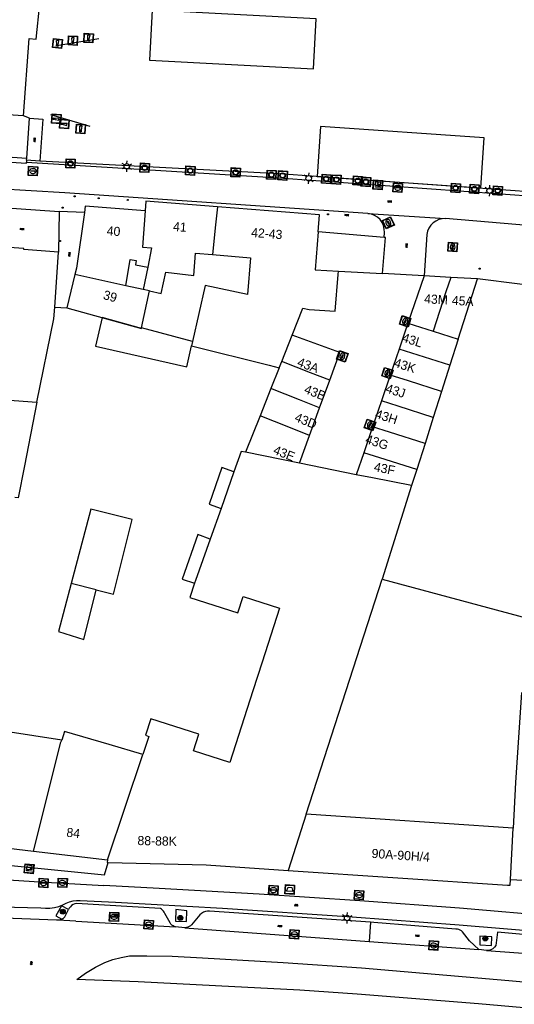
# Model space of a CAD drawing. Header units: metres. Extents: x 93870 to 95789, y 463036 to 464040.
# Tile 192 of 256: x 94926 to 94980, y 463361 to 463469. Entities that reach past the tile are written whole.
import ezdxf
from ezdxf.enums import TextEntityAlignment as Align

# ---------------------------------------------------------------- set-up
doc = ezdxf.new("R2010")
doc.units = ezdxf.units.M
doc.header["$LTSCALE"] = 25.4
for name, color, linetype in [('B_BEBOUWINGSGRENS_0', 1, 'Continuous'), ('B_LUIFEL_1', 200, 'Continuous'), ('B_TUSSENMUUR_0', 7, 'Continuous'), ('B_WOONBOOT_LIJN_0', 1, 'Continuous'), ('G_GRENS_ALGEMEEN_0', 7, 'Continuous'), ('K_KUNSTWERKGRENS_1', 1, 'Continuous'), ('Q_AFVALBAK_0', 7, 'Continuous'), ('Q_BOOM_0', 3, 'Continuous'), ('Q_BRANDKRAAN_0', 5, 'Continuous'), ('Q_CAI-KAST_0', 10, 'Continuous'), ('Q_ELEKTRAKAST_0', 7, 'Continuous'), ('Q_INSPECTIE_OF_RIOOLPUT_0', 253, 'Continuous'), ('Q_KOLK_0', 254, 'Continuous'), ('Q_LICHTMAST_0', 2, 'Continuous'), ('Q_MEERPAAL_0', 7, 'Continuous'), ('Q_MEERRING_0', 7, 'Continuous'), ('Q_REMMINGSWERK_LIJN_0', 99, 'Continuous'), ('Q_WATERLEIDINGPUT_0', 5, 'Continuous'), ('S_GBKN_SYMBOOL_GV_GROOT_0', 7, 'Continuous'), ('S_GBKN_SYMBOOL_OV_GROOT_0', 7, 'Continuous'), ('T_MUUR_30CM_0', 10, 'Continuous'), ('T_MUUR_30CM_1', 10, 'Continuous'), ('V_WEGGRENS_0', 7, 'Continuous'), ('W_WATERGRENS_0', 5, 'Continuous'), ('Z_GBKN_HUISNUMMER_0', 252, 'Continuous')]:
    doc.layers.add(name, color=color, linetype=linetype)
doc.layers.add('Q_PAALTJE_0', color=7, linetype='Continuous', true_color=0x666666)

# ---------------------------------------------------------------- blocks, each defined once
blk = doc.blocks.new('Q_AFVALBAK')
for points in [[(-0.5, 0.5), (0.5, 0.5), (0.5, -0.5), (-0.5, -0.5)], [(-0.34, 0.2), (0.33, 0.2), (0.19, -0.25), (-0.2, -0.25)]]:
    blk.add_lwpolyline(points, close=True)
blk.add_lwpolyline([(-0.44, 0.46), (0.44, 0.46, -0.414214), (0.46, 0.44), (0.46, -0.44, -0.414214), (0.44, -0.46), (-0.44, -0.46, -0.414214), (-0.46, -0.44), (-0.46, 0.44), (-0.46, 0.44), (-0.46, 0.45), (-0.46, 0.45), (-0.46, 0.45), (-0.46, 0.45), (-0.46, 0.45), (-0.46, 0.45), (-0.46, 0.46), (-0.46, 0.46), (-0.46, 0.46), (-0.45, 0.46), (-0.45, 0.46), (-0.45, 0.46), (-0.45, 0.46), (-0.45, 0.46), (-0.45, 0.46), (-0.44, 0.46), (-0.44, 0.46)], format="xyb")
blk = doc.blocks.new('Q_CAI-KAST')
for points in [[(-0.5, 0.5), (0.5, 0.5), (0.5, -0.5), (-0.5, -0.5)], [(-0.26, 0.26), (0.25, 0.26), (0.25, 0.19), (-0.26, 0.19)], [(-0.26, 0.11), (0.25, 0.11), (0.25, -0.33), (-0.26, -0.33)]]:
    blk.add_lwpolyline(points, close=True)
blk.add_lwpolyline([(-0.44, 0.46), (0.44, 0.46, -0.414214), (0.46, 0.44), (0.46, -0.44, -0.414214), (0.44, -0.46), (-0.44, -0.46, -0.414214), (-0.46, -0.44), (-0.46, 0.44), (-0.46, 0.44), (-0.46, 0.45), (-0.46, 0.45), (-0.46, 0.45), (-0.46, 0.45), (-0.46, 0.45), (-0.46, 0.45), (-0.46, 0.46), (-0.46, 0.46), (-0.46, 0.46), (-0.45, 0.46), (-0.45, 0.46), (-0.45, 0.46), (-0.45, 0.46), (-0.45, 0.46), (-0.45, 0.46), (-0.44, 0.46), (-0.44, 0.46)], format="xyb")
blk.add_circle((-0.18, -0.03), 0.0354)
blk = doc.blocks.new('Q_ELEKTRAKAST')
for points in [[(-0.5, 0.5), (0.5, 0.5), (0.5, -0.5), (-0.5, -0.5)], [(-0.26, 0.26), (0.25, 0.26), (0.25, 0.19), (-0.26, 0.19)], [(-0.26, 0.11), (0.25, 0.11), (0.25, -0.33), (-0.26, -0.33)]]:
    blk.add_lwpolyline(points, close=True)
blk.add_lwpolyline([(-0.44, 0.46), (0.44, 0.46, -0.414214), (0.46, 0.44), (0.46, -0.44, -0.414214), (0.44, -0.46), (-0.44, -0.46, -0.414214), (-0.46, -0.44), (-0.46, 0.44), (-0.46, 0.44), (-0.46, 0.45), (-0.46, 0.45), (-0.46, 0.45), (-0.46, 0.45), (-0.46, 0.45), (-0.46, 0.45), (-0.46, 0.46), (-0.46, 0.46), (-0.46, 0.46), (-0.45, 0.46), (-0.45, 0.46), (-0.45, 0.46), (-0.45, 0.46), (-0.45, 0.46), (-0.45, 0.46), (-0.44, 0.46), (-0.44, 0.46)], format="xyb")
blk.add_lwpolyline([(-0.18, 0, -1), (-0.18, -0.07, -1)], format="xyb", close=True)
blk.add_lwpolyline([(0.04, 0.09), (-0.06, -0.11), (0.04, -0.11), (-0.06, -0.31)])
blk = doc.blocks.new('Q_LICHTMAST')
for points in [[(-0.26, 0.15), (-0.52, 0.3)], [(0, 0.3), (0, 0.6)], [(0.26, 0.15), (0.52, 0.3)], [(-0.26, -0.15), (-0.52, -0.3)], [(0, -0.3), (0, -0.6)], [(0.26, -0.15), (0.52, -0.3)]]:
    blk.add_lwpolyline(points)
blk.add_circle((0, 0), 0.3)
blk = doc.blocks.new('Q_PAAL_STEEN')
for points in [[(-0.5, 0.5), (0.5, 0.5), (0.5, -0.5), (-0.5, -0.5)], [(-0.1, 0.3), (0.1, 0.3), (0.1, -0.3), (-0.1, -0.3)]]:
    blk.add_lwpolyline(points, close=True)
blk.add_lwpolyline([(-0.4, 0.5), (0.4, 0.5, -0.414214), (0.5, 0.4), (0.5, -0.4, -0.414214), (0.4, -0.5), (-0.4, -0.5, -0.414214), (-0.5, -0.4), (-0.5, 0.4), (-0.5, 0.4), (-0.5, 0.4), (-0.5, 0.4), (-0.5, 0.4), (-0.5, 0.5), (-0.5, 0.5), (-0.5, 0.5), (-0.5, 0.5), (-0.5, 0.5), (-0.5, 0.5), (-0.5, 0.5), (-0.5, 0.5), (-0.5, 0.5), (-0.4, 0.5), (-0.4, 0.5), (-0.4, 0.5), (-0.4, 0.5), (-0.4, 0.5)], format="xyb")
blk = doc.blocks.new('Q_PAALTJE')
at = {"color": 251, "true_color": 0x666666, "xscale": 0.1, "yscale": 0.1, "zscale": 0.01}
blk.add_blockref('Q_PAAL_STEEN', (0, 0), dxfattribs=at)
blk = doc.blocks.new('Q_KOLK')
blk.add_lwpolyline([(-0.5, 0.5), (0.5, 0.5), (0.5, -0.5), (-0.5, -0.5)], close=True)
for points in [[(-0.44, 0.46), (0.44, 0.46, -0.414214), (0.46, 0.44), (0.46, -0.44, -0.414214), (0.44, -0.46), (-0.44, -0.46, -0.414214), (-0.46, -0.44), (-0.46, 0.44, -0.414214), (-0.44, 0.46)], [(-0.34, 0.1, 0.380426), (-0.28, -0.18)], [(-0.01, 0.27, 0.240218), (-0.34, 0.1)], [(-0.19, 0.04, 0.853344), (-0.19, -0.03)], [(0.33, 0.11, 0.240191), (-0.01, 0.27)], [(0.18, -0.03, 0.849746), (0.18, 0.04)], [(0.27, -0.18, 0.380426), (0.33, 0.11)], [(-0.28, -0.18, 0.148452), (0.01, -0.26)], [(0.01, -0.26, 0.131742), (0.27, -0.18)]]:
    blk.add_lwpolyline(points, format="xyb")
for points in [[(-0.19, 0.04), (0.18, 0.04)], [(0.18, -0.03), (-0.19, -0.03)]]:
    blk.add_lwpolyline(points)
blk = doc.blocks.new('Q_INSPECTIE_OF_RIOOLPUT')
blk.add_lwpolyline([(-0.5, 0.5), (0.5, 0.5), (0.5, -0.5), (-0.5, -0.5)], close=True)
for points in [[(-0.44, 0.46), (0.44, 0.46, -0.414214), (0.46, 0.44), (0.46, -0.44, -0.414214), (0.44, -0.46), (-0.44, -0.46, -0.414214), (-0.46, -0.44), (-0.46, 0.44), (-0.46, 0.44), (-0.46, 0.45), (-0.46, 0.45), (-0.46, 0.45), (-0.46, 0.45), (-0.46, 0.45), (-0.46, 0.45), (-0.46, 0.46), (-0.46, 0.46), (-0.46, 0.46), (-0.45, 0.46), (-0.45, 0.46), (-0.45, 0.46), (-0.45, 0.46), (-0.45, 0.46), (-0.45, 0.46), (-0.44, 0.46), (-0.44, 0.46)], [(-0.34, 0.1, 0.380426), (-0.28, -0.18)], [(-0.01, 0.27, 0.240218), (-0.34, 0.1)], [(-0.19, 0.04, 0.853344), (-0.19, -0.03)], [(0.33, 0.11, 0.240191), (-0.01, 0.27)], [(0.18, -0.03, 0.849746), (0.18, 0.04)], [(0.27, -0.18, 0.380426), (0.33, 0.11)], [(-0.28, -0.18, 0.148452), (0.01, -0.26)], [(0.01, -0.26, 0.131742), (0.27, -0.18)]]:
    blk.add_lwpolyline(points, format="xyb")
for points in [[(-0.19, 0.04), (0.18, 0.04)], [(0.18, -0.03), (-0.19, -0.03)]]:
    blk.add_lwpolyline(points)
blk = doc.blocks.new('Q_BRANDKRAAN')
blk.add_lwpolyline([(-0.5, 0.5), (0.5, 0.5), (0.5, -0.5), (-0.5, -0.5)], close=True)
for points in [[(-0.44, 0.46), (0.44, 0.46, -0.414214), (0.46, 0.44), (0.46, -0.44, -0.414214), (0.44, -0.46), (-0.44, -0.46, -0.414214), (-0.46, -0.44), (-0.46, 0.44), (-0.46, 0.44), (-0.46, 0.45), (-0.46, 0.45), (-0.46, 0.45), (-0.46, 0.45), (-0.46, 0.45), (-0.46, 0.45), (-0.46, 0.46), (-0.46, 0.46), (-0.46, 0.46), (-0.45, 0.46), (-0.45, 0.46), (-0.45, 0.46), (-0.45, 0.46), (-0.45, 0.46), (-0.45, 0.46), (-0.44, 0.46), (-0.44, 0.46)], [(-0.34, 0.1, 0.380426), (-0.28, -0.18)], [(-0.01, 0.27, 0.240218), (-0.34, 0.1)], [(-0.19, 0.04, 0.853344), (-0.19, -0.03)], [(0.33, 0.11, 0.240191), (-0.01, 0.27)], [(0.18, -0.03, 0.849746), (0.18, 0.04)], [(0.27, -0.18, 0.380426), (0.33, 0.11)], [(-0.28, -0.18, 0.148452), (0.01, -0.26)], [(0.01, -0.26, 0.131742), (0.27, -0.18)]]:
    blk.add_lwpolyline(points, format="xyb")
for points in [[(-0.19, 0.04), (0.18, 0.04)], [(0.18, -0.03), (-0.19, -0.03)]]:
    blk.add_lwpolyline(points)
blk = doc.blocks.new('Q_WATERLEIDINGPUT')
blk.add_lwpolyline([(-0.5, 0.5), (0.5, 0.5), (0.5, -0.5), (-0.5, -0.5)], close=True)
for points in [[(-0.44, 0.46), (0.44, 0.46, -0.414214), (0.46, 0.44), (0.46, -0.44, -0.414214), (0.44, -0.46), (-0.44, -0.46, -0.414214), (-0.46, -0.44), (-0.46, 0.44), (-0.46, 0.44), (-0.46, 0.45), (-0.46, 0.45), (-0.46, 0.45), (-0.46, 0.45), (-0.46, 0.45), (-0.46, 0.45), (-0.46, 0.46), (-0.46, 0.46), (-0.46, 0.46), (-0.45, 0.46), (-0.45, 0.46), (-0.45, 0.46), (-0.45, 0.46), (-0.45, 0.46), (-0.45, 0.46), (-0.44, 0.46), (-0.44, 0.46)], [(-0.34, 0.1, 0.380426), (-0.28, -0.18)], [(-0.01, 0.27, 0.240218), (-0.34, 0.1)], [(-0.19, 0.04, 0.853344), (-0.19, -0.03)], [(0.33, 0.11, 0.240191), (-0.01, 0.27)], [(0.18, -0.03, 0.849746), (0.18, 0.04)], [(0.27, -0.18, 0.380426), (0.33, 0.11)], [(-0.28, -0.18, 0.148452), (0.01, -0.26)], [(0.01, -0.26, 0.131742), (0.27, -0.18)]]:
    blk.add_lwpolyline(points, format="xyb")
for points in [[(-0.19, 0.04), (0.18, 0.04)], [(0.18, -0.03), (-0.19, -0.03)]]:
    blk.add_lwpolyline(points)
blk = doc.blocks.new('Q_MEERRING')
blk.add_lwpolyline([(-0.5, 0.5), (0.5, 0.5), (0.5, -0.5), (-0.5, -0.5)], close=True)
blk.add_lwpolyline([(-0.44, 0.46), (0.44, 0.46, -0.414214), (0.46, 0.44), (0.46, -0.44, -0.414214), (0.44, -0.46), (-0.44, -0.46, -0.414214), (-0.46, -0.44), (-0.46, 0.44), (-0.46, 0.44), (-0.46, 0.45), (-0.46, 0.45), (-0.46, 0.45), (-0.46, 0.45), (-0.46, 0.45), (-0.46, 0.45), (-0.46, 0.46), (-0.46, 0.46), (-0.46, 0.46), (-0.45, 0.46), (-0.45, 0.46), (-0.45, 0.46), (-0.45, 0.46), (-0.45, 0.46), (-0.45, 0.46), (-0.44, 0.46), (-0.44, 0.46)], format="xyb")
for radius in [0.3, 0.3, 0.25, 0.25]:
    blk.add_circle((0, 0), radius)
blk = doc.blocks.new('Q_BOOM')
for radius in [0.27, 0.18, 0.09]:
    blk.add_circle((0, 0), radius)
blk = doc.blocks.new('Q_MEERPAAL')
for points in [[(-0.5, 0.5), (0.5, 0.5), (0.5, -0.5), (-0.5, -0.5)], [(-0.08, 0.32), (0.07, 0.32), (0.07, 0.17), (-0.08, 0.17)]]:
    blk.add_lwpolyline(points, close=True)
blk.add_lwpolyline([(-0.44, 0.46), (0.44, 0.46, -0.414214), (0.46, 0.44), (0.46, -0.44, -0.414214), (0.44, -0.46), (-0.44, -0.46, -0.414214), (-0.46, -0.44), (-0.46, 0.44), (-0.46, 0.44), (-0.46, 0.45), (-0.46, 0.45), (-0.46, 0.45), (-0.46, 0.45), (-0.46, 0.45), (-0.46, 0.45), (-0.46, 0.46), (-0.46, 0.46), (-0.46, 0.46), (-0.45, 0.46), (-0.45, 0.46), (-0.45, 0.46), (-0.45, 0.46), (-0.45, 0.46), (-0.45, 0.46), (-0.44, 0.46), (-0.44, 0.46)], format="xyb")
for points in [[(-0.08, 0.12), (-0.14, -0.31)], [(-0.08, 0.12), (0.07, 0.12)], [(0.07, 0.12), (0.12, -0.31)], [(-0.14, -0.31), (0.12, -0.31)]]:
    blk.add_lwpolyline(points)
blk = doc.blocks.new('S_GBKN_SYMBOOL_OV_GROOT')
for points in [[(-0.21875, 0.0625), (0.21875, 0.0625)], [(-0.21875, 0), (0.21875, 0)], [(-0.1875, 0.0625), (-0.1875, 0)], [(-0.125, 0.09375), (-0.125, 0.0625)], [(-0.125, 0), (-0.125, -0.0625)], [(-0.0625, 0.0625), (-0.0625, 0)], [(0, 0.09375), (0, 0.0625)], [(0, 0), (0, -0.0625)], [(0.0625, 0.0625), (0.0625, 0)], [(0.125, 0.09375), (0.125, 0.0625)], [(0.125, 0), (0.125, -0.0625)], [(0.1875, 0.0625), (0.1875, 0)], [(-0.21875, -0.0625), (0.21875, -0.0625)], [(-0.1875, -0.0625), (-0.1875, -0.09375)], [(-0.0625, -0.0625), (-0.0625, -0.09375)], [(0.0625, -0.0625), (0.0625, -0.09375)], [(0.1875, -0.0625), (0.1875, -0.09375)]]:
    blk.add_lwpolyline(points)
blk = doc.blocks.new('S_GBKN_SYMBOOL_GV_GROOT')
for points in [[(-0.1875, 0.03125), (-0.09375, 0.09375)], [(-0.1875, -0.0625), (0.0625, 0.09375)], [(-0.1875, 0.09375), (0.125, -0.09375)], [(-0.1875, 0), (-0.03125, -0.09375)], [(-0.125, -0.09375), (0.1875, 0.09375)], [(-0.0625, 0.09375), (0.1875, -0.0625)], [(0.03125, -0.09375), (0.1875, 0)], [(0.09375, 0.09375), (0.1875, 0.03125)]]:
    blk.add_lwpolyline(points)

msp = doc.modelspace()

# ---------------------------------------------------------------- linework, layer by layer
at = {"layer": 'B_BEBOUWINGSGRENS_0'}
for p, q in [((94966.23, 463445.46), (94958.98, 463446.07)), ((94930.08, 463437.83), (94930.5, 463443.87)), ((94940.3, 463442.21), (94939.76, 463439.75)), ((94961.19, 463441.78), (94966.03, 463441.51)), ((94932.29, 463441.39), (94931.41, 463437.74)), ((94970.59, 463441.26), (94968.82, 463436.05)), ((94973.52, 463441.09), (94970.59, 463441.26)), ((94976.45, 463440.91), (94973.52, 463441.09)), ((94939.76, 463439.75), (94937.86, 463440.17)), ((94939.59, 463435.55), (94940.48, 463439.6)), ((94931.41, 463437.74), (94939.58, 463435.49)), ((94939.58, 463435.49), (94939.59, 463435.55)), ((94968.82, 463436.05), (94967.85, 463433.21)), ((94945.18, 463434.06), (94945.07, 463433.59)), ((94967.85, 463433.21), (94966.88, 463430.37)), ((94960.25, 463429.8), (94961.36, 463432.83)), ((94954.71, 463431.18), (94953.8, 463428.9)), ((94959.13, 463426.77), (94960.25, 463429.8)), ((94966.88, 463430.37), (94965.91, 463427.53)), ((94953.8, 463428.9), (94952.6, 463425.9)), ((94958.02, 463423.73), (94959.13, 463426.77)), ((94965.91, 463427.53), (94964.94, 463424.69)), ((94952.6, 463425.9), (94950.99, 463421.9)), ((94964.94, 463424.69), (94963.98, 463421.85)), ((94956.91, 463420.7), (94958.02, 463423.73)), ((94963.98, 463421.85), (94963.15, 463419.43)), ((94963.15, 463419.43), (94956.91, 463420.7)), ((94949.73, 463419.74), (94948.32, 463415.74)), ((94948.32, 463415.74), (94947.13, 463412.38)), ((94934.63, 463406.81), (94931.89, 463407.49)), ((94957.67, 463382.18), (94965.98, 463407.97)), ((94930.87, 463390.33), (94924.7, 463391.27)), ((94980.37, 463380.66), (94957.67, 463382.18)), ((94921.77, 463378.83), (94927.76, 463378.13)), ((94927.76, 463378.13), (94935.88, 463377.19))]:
    msp.add_line(p, q, dxfattribs=at)
for points in [[(94947.93, 463448.83), (94940.08, 463449.43), (94940, 463448.4)], [(94933.33, 463448.19), (94932.45, 463442.08), (94932.29, 463441.39)], [(94940, 463448.4), (94933.43, 463448.9), (94933.33, 463448.19)], [(94958.98, 463446.07), (94959.13, 463447.96), (94947.93, 463448.83)], [(94966.03, 463441.51), (94966.35, 463445.45), (94966.23, 463445.46)], [(94930.5, 463443.87), (94926.69, 463444.13), (94926.7, 463444.24), (94922.35, 463444.54)], [(94937.86, 463440.17), (94938.34, 463443.05), (94939, 463442.94), (94938.93, 463442.47), (94940.3, 463442.21)], [(94940.48, 463439.6), (94941.76, 463439.32), (94942.27, 463441.65), (94945.32, 463441.3), (94945.5, 463443.75), (94947.38, 463443.59)], [(94947.38, 463443.59), (94951.56, 463443.24), (94951.21, 463439.19), (94946.56, 463440.2), (94945.18, 463434.06)], [(94956.13, 463434.76), (94957.31, 463437.7), (94957.99, 463437.58), (94960.84, 463437.39), (94961.16, 463441.41), (94961.19, 463441.78)], [(94990.53, 463439.15), (94990.4, 463439.18), (94976.45, 463440.91)], [(94928.1, 463427.41), (94929.99, 463436.53), (94930.08, 463437.83)], [(94961.36, 463432.83), (94959.33, 463433.58), (94956.13, 463434.76)], [(94945.07, 463433.59), (94953.6, 463431.46), (94954.71, 463431.18)], [(94921.19, 463428.56), (94921.14, 463427.92), (94928.1, 463427.41)], [(94950.99, 463421.9), (94950.53, 463421.99), (94949.73, 463419.74)], [(94947.13, 463412.38), (94945.51, 463407.82), (94945.42, 463407.53)], [(94931.89, 463407.49), (94930.49, 463402.22), (94933.25, 463401.36), (94934.63, 463406.81)], [(94945.42, 463407.53), (94944.91, 463405.97), (94950.15, 463404.28), (94950.73, 463406.09), (94954.73, 463404.81), (94952.82, 463398.86), (94951.81, 463395.73), (94949.28, 463387.88), (94945.29, 463389.16), (94945.87, 463390.97), (94940.63, 463392.66), (94940.05, 463390.85), (94940.41, 463390.73), (94939.75, 463388.75)], [(94965.98, 463407.97), (94981.89, 463403.68), (94981.74, 463401.6)], [(94981.3, 463395.56), (94980.62, 463385.68), (94980.37, 463380.66)], [(94939.75, 463388.75), (94936.05, 463389.84), (94931.15, 463391.28), (94930.87, 463390.33)], [(94935.88, 463377.19), (94935.84, 463376.89), (94935.94, 463376.89)], [(94935.94, 463376.89), (94946.68, 463376.64), (94955.69, 463376.03)], [(94955.69, 463376.03), (94979.73, 463374.42), (94980.05, 463374.4), (94980.09, 463375.04)], [(94980.09, 463375.04), (94982.82, 463374.89), (94983.34, 463374.18), (94986.93, 463373.91)]]:
    msp.add_lwpolyline(points, dxfattribs=at)
at = {"layer": 'B_LUIFEL_1'}
msp.add_line((94949.73, 463419.74), (94948.41, 463420.21), dxfattribs=at)
for points in [[(94939.58, 463435.49), (94935.29, 463436.67), (94934.56, 463433.54)], [(94934.56, 463433.54), (94944.55, 463431.29), (94945.07, 463433.59)], [(94948.41, 463420.21), (94947, 463416.2), (94948.32, 463415.74)], [(94934.63, 463406.81), (94936.52, 463406.33), (94938.57, 463414.54), (94934.05, 463415.67), (94931.89, 463407.49)], [(94947.13, 463412.38), (94945.76, 463412.86), (94944.04, 463407.97), (94945.42, 463407.53)]]:
    msp.add_lwpolyline(points, dxfattribs=at)
at = {"layer": 'B_TUSSENMUUR_0'}
for p, q in [((94940.69, 463444.32), (94940.3, 463442.21)), ((94937.86, 463440.17), (94932.29, 463441.39)), ((94974.34, 463434.29), (94976.45, 463440.91)), ((94940.48, 463439.6), (94939.76, 463439.75)), ((94968.82, 463436.05), (94971.58, 463435.17)), ((94971.58, 463435.17), (94974.34, 463434.29)), ((94954.99, 463431.86), (94956.13, 463434.76)), ((94974.34, 463434.29), (94973.43, 463431.44)), ((94973.43, 463431.44), (94967.85, 463433.21)), ((94954.71, 463431.18), (94954.99, 463431.86)), ((94973.43, 463431.44), (94972.52, 463428.58)), ((94972.52, 463428.58), (94971.61, 463425.72)), ((94971.61, 463425.72), (94970.7, 463422.86)), ((94970.7, 463422.86), (94969.79, 463420)), ((94956.91, 463420.7), (94950.99, 463421.9)), ((94969.79, 463420), (94969.23, 463418.24)), ((94969.23, 463418.24), (94965.98, 463407.97)), ((94935.88, 463377.19), (94939.75, 463388.75)), ((94957.67, 463382.18), (94955.69, 463376.03)), ((94980.09, 463375.04), (94980.37, 463380.66))]:
    msp.add_line(p, q, dxfattribs=at)
for points in [[(94940, 463448.4), (94939.69, 463444.39), (94940.69, 463444.32)], [(94947.93, 463448.83), (94947.72, 463446.84), (94947.38, 463443.59)], [(94958.98, 463446.07), (94958.65, 463441.92), (94961.19, 463441.78)], [(94973.52, 463441.09), (94973, 463439.51), (94971.58, 463435.17)], [(94960.25, 463429.8), (94958.14, 463430.63), (94954.99, 463431.86)], [(94972.52, 463428.58), (94968.87, 463429.74), (94966.88, 463430.37)], [(94959.13, 463426.77), (94956.94, 463427.64), (94953.8, 463428.9)], [(94971.61, 463425.72), (94967.74, 463426.95), (94965.91, 463427.53)], [(94958.02, 463423.73), (94955.77, 463424.64), (94952.6, 463425.9)], [(94970.7, 463422.86), (94966.79, 463424.1), (94964.94, 463424.69)], [(94969.79, 463420), (94965.75, 463421.29), (94963.98, 463421.85)], [(94969.23, 463418.24), (94964.95, 463419.08), (94963.15, 463419.43)], [(94927.76, 463378.13), (94930.75, 463390.11), (94930.87, 463390.33)]]:
    msp.add_lwpolyline(points, dxfattribs=at)
at = {"layer": 'B_WOONBOOT_LIJN_0'}
for points in [[(94958.75, 463469.46), (94940.78, 463470.42), (94940.48, 463464.93), (94958.46, 463463.96), (94958.75, 463469.46)], [(94977.2, 463456.39), (94959.25, 463457.65), (94958.86, 463452.16), (94976.82, 463450.9), (94977.2, 463456.39)]]:
    msp.add_lwpolyline(points, dxfattribs=at)
at = {"layer": 'G_GRENS_ALGEMEEN_0'}
msp.add_line((94926.99, 463453.94), (94926.98, 463453.73), dxfattribs=at)
msp.add_lwpolyline([(94926.74, 463420.42), (94926.08, 463416.89), (94925.71, 463416.95)], dxfattribs=at)
at = {"layer": 'K_KUNSTWERKGRENS_1'}
for p, q in [((94926.66, 463458.82), (94922.46, 463459.09)), ((94927.32, 463458.55), (94926.66, 463458.82)), ((94927.01, 463454.18), (94927.32, 463458.55)), ((94921.22, 463454.52), (94927.01, 463454.18))]:
    msp.add_line(p, q, dxfattribs=at)
msp.add_lwpolyline([(94926.66, 463458.82), (94927.26, 463467.31), (94928.05, 463467.23), (94928.45, 463471.09)], dxfattribs=at)
at = {"layer": 'Q_REMMINGSWERK_LIJN_0'}
for p, q in [((94930.32, 463466.51), (94934.93, 463467.31)), ((94929.6, 463458.94), (94933.93, 463457.67))]:
    msp.add_line(p, q, dxfattribs=at)
at = {"layer": 'T_MUUR_30CM_0'}
for p, q in [((94930.08, 463437.83), (94931.41, 463437.74)), ((94928.1, 463427.41), (94926.74, 463420.42))]:
    msp.add_line(p, q, dxfattribs=at)
at = {"layer": 'T_MUUR_30CM_1'}
msp.add_line((94945.18, 463434.06), (94939.59, 463435.55), dxfattribs=at)
at = {"layer": 'V_WEGGRENS_0'}
for p, q in [((94926.99, 463453.94), (94927.01, 463454.18)), ((94928.43, 463453.83), (94926.99, 463453.94)), ((94931.18, 463450.35), (94916.31, 463451.27)), ((94964.44, 463448.11), (94931.18, 463450.35)), ((94922.65, 463448.88), (94930.55, 463448.33)), ((94930.55, 463448.33), (94930.5, 463443.87)), ((94933.33, 463448.19), (94930.55, 463448.33)), ((94964.44, 463448.11), (94972.95, 463447.53)), ((94970.59, 463441.26), (94966.03, 463441.51)), ((94935.53, 463375.55), (94935.94, 463376.89)), ((94944.55, 463371.6), (94943.37, 463371.72)), ((94932.4, 463370.44), (94930.4, 463370.55)), ((94932.4, 463370.44), (94943.34, 463369.84)), ((94944.36, 463369.73), (94943.34, 463369.84)), ((94944.36, 463369.73), (94964.57, 463368.24)), ((94964.73, 463370.33), (94964.57, 463368.24)), ((94964.57, 463368.24), (94976.59, 463367.36)), ((94978.03, 463368.74), (94976.73, 463368.8)), ((94977.43, 463367.24), (94976.59, 463367.36)), ((94977.43, 463367.24), (94988.55, 463366.4))]:
    msp.add_line(p, q, dxfattribs=at)
for points in [[(94921.19, 463454.08), (94921.19, 463453.97), (94926.97, 463453.61), (94926.98, 463453.73)], [(94926.98, 463453.73), (94954.67, 463452.02), (94983.07, 463449.95), (94991.81, 463448.99), (95000, 463447.76), (95001.38, 463447.49)], [(94966.23, 463445.46), (94966.25, 463446.01), (94966.23, 463446.39), (94966.14, 463446.76), (94965.98, 463447.11), (94965.76, 463447.42), (94965.49, 463447.68), (94965.17, 463447.89), (94964.81, 463448.03), (94964.44, 463448.11)], [(94972.95, 463447.53), (94972.58, 463447.51), (94972.22, 463447.42), (94971.89, 463447.27), (94971.58, 463447.06), (94971.33, 463446.8), (94971.13, 463446.49), (94970.98, 463446.15), (94970.91, 463445.79), (94970.59, 463441.26)], [(95000.57, 463444.41), (94996.03, 463445.2), (94992.37, 463445.67), (94987.09, 463446.34), (94972.95, 463447.53)], [(94888.46, 463380.77), (94888.37, 463379.04), (94915.74, 463377.51), (94935.53, 463375.55)], [(94886.9, 463376.47), (94898.43, 463376.14), (94913.03, 463375.61), (94921.03, 463375.24), (94927.81, 463374.82), (94935.47, 463374.38)], [(95011.15, 463368.39), (95007.06, 463368.83), (94996.46, 463369.89), (94985.5, 463370.94), (94974.5, 463371.88), (94963.53, 463372.68), (94952.51, 463373.42), (94941.52, 463374.04), (94935.47, 463374.38)], [(94924.2, 463372.02), (94928.56, 463371.92), (94929.05, 463371.87), (94929.54, 463371.88), (94930.03, 463371.94), (94930.51, 463372.07), (94930.97, 463372.24), (94931.32, 463372.43), (94931.69, 463372.57), (94932.08, 463372.67), (94932.48, 463372.73), (94932.88, 463372.74), (94936.74, 463372.54), (94948.49, 463371.87), (94962.7, 463370.94), (94974.45, 463370.04), (94988.6, 463368.88), (94996.43, 463368.12), (95008.92, 463366.82), (95010.91, 463366.56)], [(94931.58, 463371.72), (94930.81, 463372.14), (94930.2, 463371.05), (94930.87, 463370.67)], [(94930.87, 463370.67), (94930.96, 463370.73), (94931.04, 463370.79), (94931.11, 463370.86), (94931.18, 463370.94), (94931.23, 463371.02), (94931.58, 463371.72)], [(94943.34, 463369.84), (94943.19, 463369.87), (94943.05, 463369.93), (94942.92, 463370.02), (94942.82, 463370.14), (94942.73, 463370.27), (94942.16, 463371.3), (94942.08, 463371.43), (94941.99, 463371.55), (94941.89, 463371.66), (94941.78, 463371.77), (94941.66, 463371.86), (94932.47, 463372.41), (94932.28, 463372.36), (94932.1, 463372.28), (94931.93, 463372.17), (94931.79, 463372.03), (94931.66, 463371.88), (94931.58, 463371.72)], [(94943.37, 463371.72), (94943.34, 463370.47), (94944.54, 463370.43), (94944.55, 463371.6)], [(94964.73, 463370.33), (94947.07, 463371.54), (94946.83, 463371.55), (94946.6, 463371.52), (94946.38, 463371.44), (94946.17, 463371.31), (94946.01, 463371.14), (94945.08, 463370.06), (94944.96, 463369.95), (94944.83, 463369.86), (94944.68, 463369.79), (94944.52, 463369.75), (94944.36, 463369.73)], [(94930.4, 463370.55), (94930.39, 463370.55), (94930.27, 463370.55), (94923.58, 463370.83)], [(94930.87, 463370.67), (94930.76, 463370.62), (94930.64, 463370.58), (94930.52, 463370.55), (94930.4, 463370.55)], [(94976.59, 463367.36), (94975.58, 463368.29), (94974.81, 463369.28), (94974.69, 463369.38), (94974.55, 463369.47), (94974.4, 463369.53), (94974.25, 463369.57), (94974.08, 463369.59), (94965.1, 463370.3), (94964.73, 463370.33)], [(94976.73, 463368.8), (94976.72, 463367.85), (94978.01, 463367.8), (94978.03, 463368.74)], [(94988.72, 463368.33), (94978.66, 463369.24), (94978.46, 463367.8), (94978.33, 463367.59), (94978.15, 463367.42), (94977.93, 463367.3), (94977.68, 463367.24), (94977.43, 463367.24)], [(94986.11, 463360.54), (94976.58, 463361.4), (94963.26, 463362.45), (94956.96, 463362.9), (94947.71, 463363.37), (94939.22, 463363.79), (94932.5, 463364.06), (94933.46, 463364.75), (94934.53, 463365.42), (94935.56, 463365.93), (94936.46, 463366.26), (94937.35, 463366.48), (94938.29, 463366.64), (94940.19, 463366.66), (94942.96, 463366.6), (94946.29, 463366.42), (94955.12, 463365.91), (94963.73, 463365.33), (94979.88, 463363.96), (94993.32, 463362.73), (95016.79, 463360.31)]]:
    msp.add_lwpolyline(points, dxfattribs=at)
at = {"layer": 'W_WATERGRENS_0'}
for points in [[(94927.32, 463458.55), (94928.76, 463458.45), (94928.43, 463453.83)], [(95045.73, 463439.37), (95039.15, 463440.77), (95000, 463448.2), (94991.87, 463449.42), (94983.11, 463450.39), (94954.7, 463452.46), (94928.43, 463453.83)]]:
    msp.add_lwpolyline(points, dxfattribs=at)

# ---------------------------------------------------------------- block references
at = {"layer": 'Q_AFVALBAK_0', "rotation": 176.1531435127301}
msp.add_blockref('Q_AFVALBAK', (94955.86, 463373.93), dxfattribs=at)
at = {"layer": 'Q_BOOM_0'}
for p, rotation in [((94930.96, 463371.5), 60.76718254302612), ((94943.85, 463370.81), 177.8965929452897), ((94977.31, 463368.56), 177.3974377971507)]:
    msp.add_blockref('Q_BOOM', p, dxfattribs=dict(at, rotation=rotation))
at = {"layer": 'Q_BRANDKRAAN_0'}
for p, rotation in [((94966.68, 463447.08), 114.4812648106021), ((94928.84, 463374.64), 176.7261025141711), ((94930.93, 463374.66), 176.7261025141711)]:
    msp.add_blockref('Q_BRANDKRAAN', p, dxfattribs=dict(at, rotation=rotation))
at = {"layer": 'Q_CAI-KAST_0', "rotation": 174.34387596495}
msp.add_blockref('Q_CAI-KAST', (94927.26, 463376.21), dxfattribs=at)
at = {"layer": 'Q_ELEKTRAKAST_0', "rotation": 175.8295216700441}
msp.add_blockref('Q_ELEKTRAKAST', (94965.52, 463451.24), dxfattribs=at)
at = {"layer": 'Q_INSPECTIE_OF_RIOOLPUT_0'}
for p, rotation in [((94927.68, 463452.75), 176.4540661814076), ((94936.59, 463370.93), 176.8604940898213)]:
    msp.add_blockref('Q_INSPECTIE_OF_RIOOLPUT', p, dxfattribs=dict(at, rotation=rotation))
at = {"layer": 'Q_KOLK_0'}
for p, rotation in [((94973.74, 463444.42), 85.99444163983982), ((94968.52, 463436.26), 71.182909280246), ((94961.63, 463432.42), 69.84259990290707), ((94966.58, 463430.58), 71.18473497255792), ((94964.65, 463424.9), 71.17857623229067), ((94940.38, 463370.07), 176.8604940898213), ((94956.36, 463369.01), 175.7862666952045), ((94971.65, 463367.79), 175.7887162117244)]:
    msp.add_blockref('Q_KOLK', p, dxfattribs=dict(at, rotation=rotation))
at = {"layer": 'Q_LICHTMAST_0'}
for p, rotation in [((94937.98, 463453.27), 177.0039253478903), ((94957.94, 463451.96), 175.8295216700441), ((94977.78, 463450.6), 175.8291246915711), ((94962.15, 463370.8), 176.2314222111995)]:
    msp.add_blockref('Q_LICHTMAST', p, dxfattribs=dict(at, rotation=rotation))
at = {"layer": 'Q_MEERPAAL_0'}
for p, rotation in [((94932.06, 463467.06), 176.9047118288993), ((94933.79, 463467.34), 176.9047118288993), ((94930.37, 463466.75), 174.2176076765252), ((94930.24, 463458.48), 85.88437988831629), ((94931.12, 463457.92), 85.88437988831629), ((94932.92, 463457.37), 177.0039253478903)]:
    msp.add_blockref('Q_MEERPAAL', p, dxfattribs=dict(at, rotation=rotation))
at = {"layer": 'Q_MEERRING_0'}
for p, rotation in [((94931.8, 463453.58), 177.0039253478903), ((94939.94, 463453.11), 177.0039253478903), ((94944.94, 463452.79), 176.4540661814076), ((94949.92, 463452.6), 177.0039253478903), ((94953.85, 463452.34), 177.0039253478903), ((94955.07, 463452.26), 175.8291246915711), ((94959.86, 463451.89), 175.8291246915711), ((94960.98, 463451.82), 175.8291246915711), ((94963.32, 463451.69), 175.8291246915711), ((94964.21, 463451.57), 175.8291246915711), ((94974.05, 463450.89), 175.8291246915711), ((94976.12, 463450.79), 175.8291246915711), ((94978.68, 463450.61), 175.8291246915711)]:
    msp.add_blockref('Q_MEERRING', p, dxfattribs=dict(at, rotation=rotation))
at = {"layer": 'Q_PAALTJE_0'}
for p, rotation in [((94932.26, 463449.98), 176.1399617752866), ((94934.9, 463449.77), 176.1399617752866), ((94938.09, 463449.59), 176.1399617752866), ((94930.95, 463448.73), 85.75080489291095), ((94960.05, 463448), 176.1399617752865), ((94930.67, 463445.08), 89.35769754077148), ((94976.69, 463442.04), 172.9250448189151)]:
    msp.add_blockref('Q_PAALTJE', p, dxfattribs=dict(at, rotation=rotation))
at = {"layer": 'Q_WATERLEIDINGPUT_0'}
for p, rotation in [((94967.71, 463450.92), 175.8295216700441), ((94954.07, 463373.87), 176.1531435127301), ((94963.46, 463373.33), 176.1531435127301)]:
    msp.add_blockref('Q_WATERLEIDINGPUT', p, dxfattribs=dict(at, rotation=rotation))
at = {"layer": 'S_GBKN_SYMBOOL_GV_GROOT_0'}
for p, rotation in [((94956.56, 463372.19), 176.2314222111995), ((94927.53, 463365.84), 86.23277885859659)]:
    msp.add_blockref('S_GBKN_SYMBOOL_GV_GROOT', p, dxfattribs=dict(at, rotation=rotation))
at = {"layer": 'S_GBKN_SYMBOOL_OV_GROOT_0'}
for p, rotation in [((94927.88, 463456.19), 85.88437988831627), ((94966.84, 463449.39), 176.0795471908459), ((94962.13, 463447.91), 176.1399617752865), ((94926.5, 463446.37), 176.0548137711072), ((94931.7, 463443.62), 81.82660010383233), ((94968.69, 463444.59), 85.9944416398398), ((94936.77, 463371.13), 176.8604940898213), ((94954.79, 463369.9), 175.7862666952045), ((94969.88, 463368.84), 175.7887162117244)]:
    msp.add_blockref('S_GBKN_SYMBOOL_OV_GROOT', p, dxfattribs=dict(at, rotation=rotation))

# ---------------------------------------------------------------- texts
at = {"layer": 'Z_GBKN_HUISNUMMER_0', "linetype": 'Continuous'}
for s, rotation, p in [('41', 355.6, (94943.81, 463446.63)), ('40', 355.6, (94936.53, 463446.16)), ('42-43', 355.6, (94953.34, 463445.9)), ('39', 344.6, (94936.16, 463439.02)), ('43M', 356.6, (94971.91, 463438.68)), ('45A', 356.6, (94974.84, 463438.5)), ('43L', 342.4, (94969.32, 463434.2)), ('43A', 339.8, (94957.88, 463431.45)), ('43K', 342.4, (94968.5, 463431.42)), ('43B', 338.2, (94958.64, 463428.46)), ('43J', 342.4, (94967.48, 463428.64)), ('43H', 342.4, (94966.47, 463425.79)), ('43D', 338.2, (94957.63, 463425.36)), ('43G', 342.4, (94965.43, 463423.01)), ('43E', 338.2, (94955.25, 463421.79)), ('43F', 348.7, (94966.26, 463420.11)), ('84', 353.4, (94932.11, 463380.14)), ('88-88K', 358.7, (94941.31, 463379.26)), ('90A-90H/4', 356.2, (94968.04, 463377.71))]:
    msp.add_text(s, height=1, rotation=rotation, dxfattribs=at).set_placement(p, align=Align.MIDDLE)

doc.saveas('drawing.dxf')
